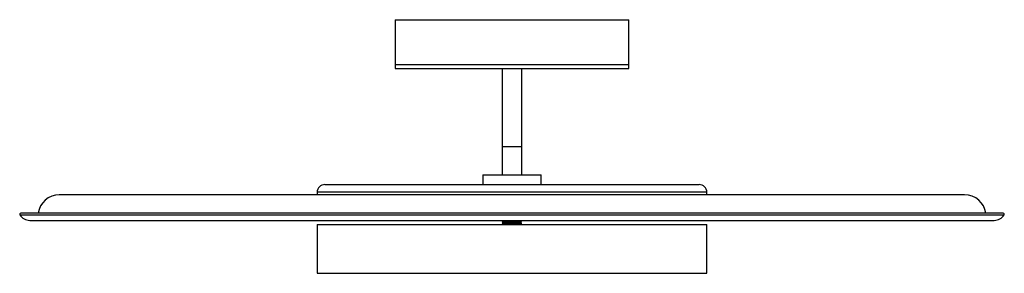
# Paper-space layout '_Inferior' of a CAD drawing. Header units: millimetres. Extents: x -40 to 465, y 978 to 1108.
import ezdxf

# ---------------------------------------------------------------- set-up
doc = ezdxf.new("R2010")
doc.units = ezdxf.units.MM

psp = doc.layouts.new('_Inferior')

# ---------------------------------------------------------------- linework, layer by layer
at = {"color": 7, "linetype": 'Continuous', "lineweight": 25}
for p, q in [((152.79, 1108.5), (152.79, 1083.5)), ((152.79, 1108.5), (272.79, 1108.5)), ((272.79, 1083.5), (272.79, 1108.5)), ((152.79, 1085.5), (272.79, 1085.5)), ((152.79, 1083.5), (272.79, 1083.5)), ((207.79, 1083.5), (207.79, 1029)), ((217.79, 1029), (217.79, 1083.5)), ((207.79, 1043.5), (217.79, 1043.5)), ((197.79, 1029), (197.79, 1024)), ((197.79, 1029), (227.79, 1029)), ((227.79, 1024), (227.79, 1029)), ((116.79, 1024), (308.79, 1024)), ((445.08, 1018.69), (-19.51, 1018.69)), ((112.79, 1020), (112.79, 1018.69)), ((312.79, 1018.69), (312.79, 1020)), ((464.92, 1009.24), (-39.35, 1009.24)), ((-34.68, 1005.63), (460.25, 1005.63)), ((217.79, 1005.52), (217.79, 1005.61)), ((112.79, 1003.5), (112.79, 978.5)), ((112.79, 1003.5), (312.79, 1003.5)), ((207.79, 1005.26), (207.79, 1005.17)), ((207.79, 1004.56), (207.79, 1004.47)), ((207.79, 1003.86), (207.79, 1003.5)), ((208.17, 1004.95), (208.17, 1004.78)), ((208.17, 1004.25), (208.17, 1004.08)), ((217.38, 1005.14), (217.38, 1005.32)), ((217.38, 1004.44), (217.38, 1004.62)), ((217.65, 1004.93), (217.46, 1004.95)), ((217.65, 1004.23), (217.46, 1004.25)), ((217.74, 1004.11), (217.71, 1004.12)), ((217.74, 1003.5), (217.74, 1004.11)), ((217.79, 1004.82), (217.79, 1004.91)), ((217.79, 1004.12), (217.79, 1004.21)), ((312.79, 978.5), (312.79, 1003.5)), ((112.79, 978.5), (312.79, 978.5))]:
    psp.add_line(p, q, dxfattribs=at)
at = {"color": 8, "linetype": 'Continuous', "lineweight": 25}
for p, q in [((312.79, 1020), (112.79, 1020)), ((-39.78, 1008.47), (465.35, 1008.47))]:
    psp.add_line(p, q, dxfattribs=at)
at = {"color": 7, "linetype": 'Continuous', "lineweight": 25}
for centre, radius, start, end in [((116.79, 1020), 4, 90, 180), ((308.79, 1020), 4, 0, 90), ((-19.51, 1007.69), 11, 90, 171.9005), ((445.08, 1007.69), 11, 8.0995, 90), ((-39.35, 1008.74), 0.5, 90, 211.7883), ((-34.68, 1011.63), 6, 211.7883, 270), ((460.25, 1011.63), 6, 270, 328.2117), ((464.92, 1008.74), 0.5, 328.2117, 90)]:
    psp.add_arc(centre, radius, start, end, dxfattribs=at)
for points, knots in [([(207.86, 1005.17), (207.86, 1005.18), (207.84, 1005.2), (208.67, 1005.24), (210.1, 1005.28), (211.96, 1005.33), (213.95, 1005.37), (215.82, 1005.41), (217.17, 1005.46), (217.81, 1005.5), (217.73, 1005.52), (217.71, 1005.52)], [0, 0, 0, 0, 0.086534, 0.210926, 0.33051, 0.453373, 0.57702, 0.701958, 0.831988, 0.958878, 1, 1, 1, 1]), ([(207.87, 1005.26), (207.87, 1005.27), (207.85, 1005.29), (208.67, 1005.33), (210.1, 1005.37), (211.96, 1005.42), (213.95, 1005.46), (215.82, 1005.5), (217.17, 1005.55), (217.81, 1005.59), (217.73, 1005.6), (217.71, 1005.61)], [0, 0, 0, 0, 0.077571, 0.203184, 0.323941, 0.44801, 0.57287, 0.699034, 0.83034, 0.958475, 1, 1, 1, 1]), ([(208.17, 1005.48), (208.11, 1005.45), (207.98, 1005.37), (207.85, 1005.3), (207.79, 1005.26)], [0, 0, 0, 0, 0.49999, 1, 1, 1, 1]), ([(207.79, 1005.17), (207.85, 1005.13), (207.98, 1005.06), (208.1, 1004.99), (208.17, 1004.95)], [0, 0, 0, 0, 0.500011, 1, 1, 1, 1]), ([(208.17, 1004.78), (208.11, 1004.75), (207.98, 1004.67), (207.85, 1004.6), (207.79, 1004.56)], [0, 0, 0, 0, 0.49999, 1, 1, 1, 1]), ([(207.79, 1004.47), (207.85, 1004.43), (207.98, 1004.36), (208.1, 1004.29), (208.17, 1004.25)], [0, 0, 0, 0, 0.500011, 1, 1, 1, 1]), ([(208.17, 1004.08), (208.11, 1004.05), (207.98, 1003.97), (207.85, 1003.9), (207.79, 1003.86)], [0, 0, 0, 0, 0.49999, 1, 1, 1, 1]), ([(207.86, 1004.47), (207.86, 1004.48), (207.84, 1004.5), (208.67, 1004.54), (210.1, 1004.58), (211.96, 1004.63), (213.95, 1004.67), (215.82, 1004.71), (217.17, 1004.76), (217.81, 1004.8), (217.73, 1004.82), (217.71, 1004.82)], [0, 0, 0, 0, 0.086534, 0.210926, 0.33051, 0.453373, 0.57702, 0.701958, 0.831988, 0.958878, 1, 1, 1, 1]), ([(207.87, 1004.56), (207.87, 1004.57), (207.85, 1004.59), (208.67, 1004.63), (210.1, 1004.67), (211.96, 1004.72), (213.95, 1004.76), (215.82, 1004.8), (217.17, 1004.85), (217.81, 1004.89), (217.73, 1004.9), (217.71, 1004.91)], [0, 0, 0, 0, 0.0775712, 0.2031843, 0.3239408, 0.44801, 0.5728697, 0.6990336, 0.83034, 0.9584745, 1, 1, 1, 1]), ([(207.87, 1003.86), (207.87, 1003.87), (207.85, 1003.89), (208.67, 1003.93), (210.1, 1003.97), (211.96, 1004.02), (213.95, 1004.06), (215.82, 1004.1), (217.17, 1004.15), (217.81, 1004.19), (217.73, 1004.2), (217.71, 1004.21)], [0, 0, 0, 0, 0.0775712, 0.2031843, 0.3239408, 0.44801, 0.5728697, 0.6990336, 0.83034, 0.9584745, 1, 1, 1, 1]), ([(208.24, 1004.95), (208.23, 1004.96), (208.21, 1004.98), (208.98, 1005.03), (210.31, 1005.07), (212.02, 1005.11), (213.86, 1005.16), (215.59, 1005.2), (216.85, 1005.25), (217.47, 1005.28), (217.35, 1005.31), (217.31, 1005.32)], [0, 0, 0, 0, 0.084481, 0.204298, 0.319482, 0.437826, 0.556925, 0.677267, 0.802515, 0.924737, 1, 1, 1, 1]), ([(208.24, 1004.25), (208.23, 1004.26), (208.21, 1004.28), (208.98, 1004.33), (210.31, 1004.37), (212.02, 1004.41), (213.86, 1004.46), (215.59, 1004.5), (216.85, 1004.55), (217.47, 1004.58), (217.35, 1004.61), (217.31, 1004.62)], [0, 0, 0, 0, 0.084481, 0.204298, 0.319482, 0.437826, 0.556925, 0.677267, 0.802515, 0.924737, 1, 1, 1, 1]), ([(208.25, 1004.78), (208.25, 1004.79), (208.25, 1004.81), (208.99, 1004.85), (210.3, 1004.89), (212.02, 1004.93), (213.86, 1004.98), (215.59, 1005.02), (216.85, 1005.07), (217.47, 1005.11), (217.35, 1005.13), (217.31, 1005.14)], [0, 0, 0, 0, 0.061963, 0.184718, 0.302726, 0.423972, 0.545991, 0.669283, 0.797602, 0.92282, 1, 1, 1, 1]), ([(208.25, 1004.08), (208.25, 1004.09), (208.25, 1004.11), (208.99, 1004.15), (210.3, 1004.19), (212.02, 1004.23), (213.86, 1004.28), (215.59, 1004.32), (216.85, 1004.37), (217.47, 1004.41), (217.35, 1004.43), (217.31, 1004.44)], [0, 0, 0, 0, 0.061963, 0.184718, 0.302726, 0.423972, 0.545991, 0.669283, 0.797602, 0.92282, 1, 1, 1, 1]), ([(217.52, 1004.95), (217.46, 1004.98), (217.34, 1005.06), (217.22, 1005.13), (217.16, 1005.16)], [0, 0, 0, 0, 0.500002, 1, 1, 1, 1]), ([(217.52, 1004.25), (217.46, 1004.28), (217.34, 1004.36), (217.22, 1004.43), (217.16, 1004.46)], [0, 0, 0, 0, 0.500002, 1, 1, 1, 1])]:
    psp.add_open_spline(points, degree=3, knots=knots, dxfattribs=at)

doc.saveas('drawing.dxf')
